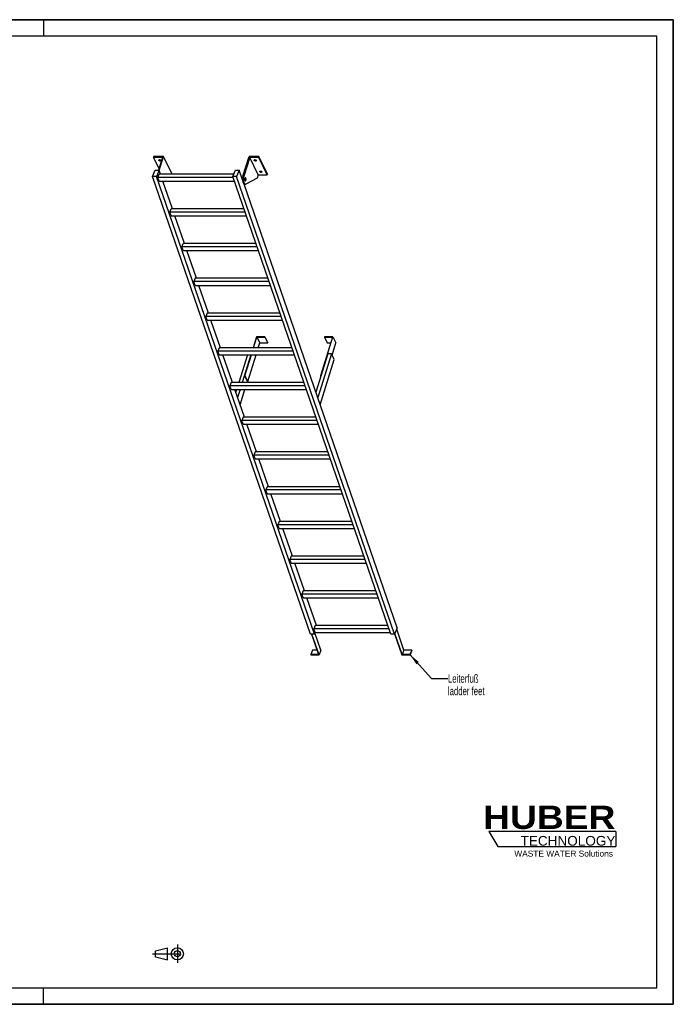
# Model space of a CAD drawing. Header units: millimetres. Extents: x 0 to 8400, y 0 to 5940.
# Tile 2 of 2: x 4457 to 8400, y 0 to 5940. Entities that reach past the tile are written whole.
import ezdxf

# ---------------------------------------------------------------- set-up
doc = ezdxf.new("R2010")
doc.units = ezdxf.units.MM
doc.header["$LTSCALE"] = 462
doc.linetypes.add('CENTER', pattern=[0.6, 0.375, -0.075, 0.075, -0.075])
doc.layers.get('0').update_dxf_attribs({"linetype": 'CONTINUOUS'})
for name, color, linetype in [('005_AXIS', 7, 'CONTINUOUS'), ('053_NOTES', 7, 'CONTINUOUS'), ('HUBER_Logo_BL1', 7, 'CONTINUOUS')]:
    doc.layers.add(name, color=color, linetype=linetype)
doc.styles.get("Standard").update_dxf_attribs({"font": 'txt', "width": 0.7})
doc.styles.add('TEXTSTYLE_2', font='ariblk.ttf')
doc.styles.add('TEXTSTYLE_3', font='arial.ttf')
doc.dimstyles.get("Standard").update_dxf_attribs({"dimtxt": 50, "dimasz": 70, "dimexe": 2, "dimexo": 1, "dimtad": 1, "dimtxsty": 'STANDARD', "dimblk": '_FILLED', "dimblk1": '_FILLED', "dimblk2": '_FILLED', "dimcen": 0.09, "dimazin": 2, "dimtol": 1, "dimtp": 0.01, "dimtm": 0.01, "dimtfac": 1, "dimtofl": 0, "dimtmove": 0, "dimatfit": 3, "dimldrblk": '_FILLED', "dimfxl": 1, "dimtolj": 1, "dimarcsym": 0})

# ---------------------------------------------------------------- blocks, each defined once
blk = doc.blocks.new('HUBER_LOGO_BL1', base_point=(7675, 1007.5))
at = {"layer": 'HUBER_Logo_BL1', "color": 5, "linetype": 'CONTINUOUS'}
for p, q in [((8052.9, 1042), (7287.9, 1042)), ((7287.9, 1042), (7341.9, 952)), ((8052.9, 1042), (8052.9, 952)), ((7341.9, 952), (8052.9, 952))]:
    blk.add_line(p, q, dxfattribs=at)
at = {"layer": 'HUBER_Logo_BL1', "color": 2, "linetype": 'CONTINUOUS', "attachment_point": 3, "line_spacing_factor": 0.78}
for s, insert, char_height, width, style in [('HUBER\\P\\fArial;\\H58.5;TECHNOLOGY ', (8050.7, 1198.2), 140.4, 775.343, 'TEXTSTYLE_2'), ('WASTE WATER Solutions', (8036, 927.2), 36, 594.067, 'TEXTSTYLE_3')]:
    blk.add_mtext(s, dxfattribs=dict(at, insert=insert, char_height=char_height, width=width, style=style))
blk = doc.blocks.new('PROJEKTIONSMETHODE_1_BL2', base_point=(5360, 305))
at = {"color": 2, "linetype": 'CENTER'}
for p, q in [((5407.7, 360), (5407.7, 250)), ((5257.3, 305), (5462.7, 305))]:
    blk.add_line(p, q, dxfattribs=at)
at = {"color": 2, "linetype": 'CONTINUOUS'}
for p, q in [((5275.7, 323.3), (5349, 341.7)), ((5275.7, 286.7), (5275.7, 323.3)), ((5349, 268.3), (5349, 341.7)), ((5275.7, 286.7), (5349, 268.3))]:
    blk.add_line(p, q, dxfattribs=at)
for radius in [36.7, 18.3]:
    blk.add_circle((5407.7, 305), radius, dxfattribs=at)
blk = doc.blocks.new('_FILLED')
at = {"color": 0, "linetype": 'BYBLOCK'}
blk.add_solid([(0, 0), (-1, 0.143), (-1, -0.143)], dxfattribs=at)

msp = doc.modelspace()

# ---------------------------------------------------------------- linework, layer by layer
at = {"color": 7, "linetype": 'CONTINUOUS'}
for p, q in [((0, 5940), (8400, 5940)), ((8400, 0), (8400, 5940)), ((5317.539, 5109.572), (5263.197, 5109.572)), ((5317.539, 5109.572), (5293.614, 5032.149)), ((5298.486, 5030.032), (5324.518, 5114.271)), ((5803.76, 4995.989), (5840.312, 5114.271)), ((5844.386, 5109.572), (5809.286, 4995.989)), ((5896.243, 5003.898), (5844.386, 5109.572)), ((5898.729, 5109.572), (5844.386, 5109.572)), ((5258.12, 4994.331), (5274.728, 5032.149)), ((6211.518, 2233.511), (5258.12, 4994.331)), ((5281.147, 4994.331), (5258.12, 4994.331)), ((5274.728, 5032.149), (5297.754, 5032.149)), ((5297.754, 5032.149), (5281.147, 4994.331)), ((6234.544, 2233.511), (5281.147, 4994.331)), ((5290.248, 4988.324), (5298.989, 5008.228)), ((5306.015, 5008.228), (5297.754, 5032.149)), ((5747.78, 5008.228), (5298.989, 5008.228)), ((5376.375, 5008.598), (5376.261, 5008.228)), ((5741.677, 4994.331), (5758.285, 5032.149)), ((6695.075, 2233.511), (5741.677, 4994.331)), ((5764.704, 4994.331), (5741.677, 4994.331)), ((5758.285, 5032.149), (5781.311, 5032.149)), ((5781.311, 5032.149), (5764.704, 4994.331)), ((6718.101, 2233.511), (5764.704, 4994.331)), ((5801.294, 4974.283), (5781.311, 5032.149)), ((5896.243, 5003.898), (5890.042, 4983.832)), ((5896.243, 5003.898), (5950.586, 5003.898)), ((5743.752, 4988.324), (5290.248, 4988.324)), ((5297.999, 4965.878), (5290.248, 4988.324)), ((5297.999, 4965.878), (5751.503, 4965.878)), ((5378.36, 4798.735), (5320.64, 4965.878)), ((5334.066, 4965.878), (5322.677, 4959.978)), ((6734.709, 2271.33), (5810.343, 4948.08)), ((5812.911, 4947.341), (5818.438, 4947.341)), ((5890.042, 4983.832), (5820.748, 4947.933)), ((5362.592, 4778.831), (5371.333, 4798.735)), ((5370.343, 4756.385), (5362.592, 4778.831)), ((5816.096, 4778.831), (5362.592, 4778.831)), ((5370.343, 4756.385), (5823.847, 4756.385)), ((5809.223, 4798.735), (5371.333, 4798.735)), ((5450.704, 4589.242), (5392.984, 4756.385)), ((5434.937, 4569.338), (5443.678, 4589.242)), ((5881.567, 4589.242), (5443.678, 4589.242)), ((5442.688, 4546.892), (5434.937, 4569.338)), ((5888.441, 4569.338), (5434.937, 4569.338)), ((5442.688, 4546.892), (5896.192, 4546.892)), ((5523.049, 4379.749), (5465.329, 4546.892)), ((5516.022, 4379.749), (5507.281, 4359.845)), ((5960.785, 4359.845), (5507.281, 4359.845)), ((5515.032, 4337.399), (5507.281, 4359.845)), ((5515.032, 4337.399), (5968.536, 4337.399)), ((5953.912, 4379.749), (5516.022, 4379.749)), ((5595.393, 4170.256), (5537.673, 4337.399)), ((5588.367, 4170.256), (5579.626, 4150.352)), ((6026.256, 4170.256), (5588.367, 4170.256)), ((5587.377, 4127.906), (5579.626, 4150.352)), ((6033.13, 4150.352), (5579.626, 4150.352)), ((5587.377, 4127.906), (6040.881, 4127.906)), ((5667.738, 3960.763), (5610.018, 4127.906)), ((5885.848, 4026.708), (5865.469, 3960.763)), ((5867.312, 3960.763), (5887.206, 4025.142)), ((5936.506, 4026.708), (5885.848, 4026.708)), ((5887.206, 4025.142), (5904.594, 3989.71)), ((5887.206, 4025.142), (5936.022, 4025.142)), ((5895.648, 3960.763), (5904.594, 3989.71)), ((5904.594, 3989.71), (5953.41, 3989.71)), ((5936.022, 4025.142), (5936.506, 4026.708)), ((5936.022, 4025.142), (5953.41, 3989.71)), ((5936.506, 4026.708), (5953.894, 3991.277)), ((5953.41, 3989.71), (5953.894, 3991.277)), ((6344.052, 4025.142), (6271.917, 3791.71)), ((6273.759, 3791.71), (6346.379, 4026.708)), ((6295.72, 4026.708), (6295.236, 4025.142)), ((6295.236, 4025.142), (6312.624, 3989.71)), ((6295.236, 4025.142), (6344.052, 4025.142)), ((6346.379, 4026.708), (6295.72, 4026.708)), ((6312.624, 3989.71), (6333.103, 3989.71)), ((6340.839, 3917.085), (6363.766, 3991.277)), ((6346.379, 4026.708), (6363.766, 3991.277)), ((5660.711, 3960.763), (5651.97, 3940.858)), ((5659.721, 3918.413), (5651.97, 3940.858)), ((6105.474, 3940.858), (5651.97, 3940.858)), ((6098.601, 3960.763), (5660.711, 3960.763)), ((6315.831, 3924.876), (6243.98, 3692.367)), ((6337.015, 3924.876), (6255.16, 3659.992)), ((6337.015, 3924.876), (6315.831, 3924.876)), ((6354.403, 3889.444), (6337.015, 3924.876)), ((5659.721, 3918.413), (6113.225, 3918.413)), ((5740.082, 3751.27), (5682.362, 3918.413)), ((5852.382, 3918.413), (5813.228, 3791.71)), ((5815.07, 3791.71), (5854.224, 3918.413)), ((5832.458, 3756.279), (5882.561, 3918.413)), ((6270.115, 3616.687), (6354.403, 3889.444)), ((5733.056, 3751.27), (5724.315, 3731.365)), ((6170.945, 3751.27), (5733.056, 3751.27)), ((5813.228, 3791.71), (5830.616, 3756.279)), ((5813.228, 3791.71), (5815.07, 3791.71)), ((5815.07, 3791.71), (5832.458, 3756.279)), ((5830.616, 3756.279), (5832.458, 3756.279)), ((6271.917, 3791.71), (6273.612, 3788.255)), ((6271.917, 3791.71), (6273.759, 3791.71)), ((6273.759, 3791.71), (6274.324, 3790.559)), ((5732.066, 3708.92), (5724.315, 3731.365)), ((6177.819, 3731.365), (5724.315, 3731.365)), ((5732.066, 3708.92), (6185.57, 3708.92)), ((5812.427, 3541.777), (5754.707, 3708.92)), ((5805.4, 3541.777), (5796.659, 3521.872)), ((5804.41, 3499.427), (5796.659, 3521.872)), ((6250.163, 3521.872), (5796.659, 3521.872)), ((6243.29, 3541.777), (5805.4, 3541.777)), ((5804.41, 3499.427), (6257.914, 3499.427)), ((5884.771, 3332.284), (5827.051, 3499.427)), ((5877.745, 3332.284), (5869.004, 3312.379)), ((6315.634, 3332.284), (5877.745, 3332.284)), ((6322.508, 3312.379), (5869.004, 3312.379)), ((5876.755, 3289.934), (5869.004, 3312.379)), ((5876.755, 3289.934), (6330.259, 3289.934)), ((5957.116, 3122.791), (5899.396, 3289.934)), ((5950.089, 3122.791), (5941.348, 3102.886)), ((6394.852, 3102.886), (5941.348, 3102.886)), ((5949.099, 3080.44), (5941.348, 3102.886)), ((6387.979, 3122.791), (5950.089, 3122.791)), ((5949.099, 3080.44), (6402.603, 3080.44)), ((6029.46, 2913.298), (5971.74, 3080.44)), ((6022.434, 2913.298), (6013.693, 2893.393)), ((6460.323, 2913.298), (6022.434, 2913.298)), ((6467.197, 2893.393), (6013.693, 2893.393)), ((6021.444, 2870.947), (6013.693, 2893.393)), ((6021.444, 2870.947), (6474.948, 2870.947)), ((6101.805, 2703.804), (6044.085, 2870.947)), ((6094.778, 2703.804), (6086.037, 2683.9)), ((6093.788, 2661.454), (6086.037, 2683.9)), ((6539.541, 2683.9), (6086.037, 2683.9)), ((6532.668, 2703.804), (6094.778, 2703.804)), ((6093.788, 2661.454), (6547.292, 2661.454)), ((6174.149, 2494.311), (6116.429, 2661.454)), ((6167.123, 2494.311), (6158.382, 2474.407)), ((6166.133, 2451.961), (6158.382, 2474.407)), ((6611.886, 2474.407), (6158.382, 2474.407)), ((6166.133, 2451.961), (6619.637, 2451.961)), ((6605.012, 2494.311), (6167.123, 2494.311)), ((6246.494, 2284.818), (6188.774, 2451.961)), ((6239.467, 2284.818), (6230.726, 2264.914)), ((6238.477, 2242.468), (6230.726, 2264.914)), ((6684.23, 2264.914), (6230.726, 2264.914)), ((6677.357, 2284.818), (6239.467, 2284.818)), ((6734.709, 2271.33), (6718.101, 2233.511)), ((6774.83, 2137.001), (6731.201, 2263.342)), ((6234.544, 2233.511), (6211.518, 2233.511)), ((6217.784, 2233.511), (6260.276, 2110.462)), ((6262.635, 2108.966), (6219.626, 2233.511)), ((6238.477, 2242.468), (6234.544, 2233.511)), ((6274.29, 2135.505), (6237.847, 2241.033)), ((6238.477, 2242.468), (6691.981, 2242.468)), ((6718.101, 2233.511), (6695.075, 2233.511)), ((6718.515, 2234.454), (6761.85, 2108.966)), ((6763.176, 2110.462), (6719.547, 2236.802)), ((6224.036, 2137.001), (6212.381, 2110.462)), ((6212.381, 2110.462), (6212.898, 2108.966)), ((6260.276, 2110.462), (6212.381, 2110.462)), ((6212.898, 2108.966), (6262.635, 2108.966)), ((6251.112, 2137.001), (6224.036, 2137.001)), ((6274.29, 2135.505), (6262.635, 2108.966)), ((6761.85, 2108.966), (6811.588, 2108.966)), ((6774.83, 2137.001), (6763.176, 2110.462)), ((6811.071, 2110.462), (6763.176, 2110.462)), ((6822.725, 2137.001), (6774.83, 2137.001)), ((6822.725, 2137.001), (6811.071, 2110.462)), ((6811.588, 2108.966), (6811.071, 2110.462)), ((6823.242, 2135.505), (6811.588, 2108.966)), ((6823.242, 2135.505), (6822.725, 2137.001)), ((0, 0), (8400, 0))]:
    msp.add_line(p, q, dxfattribs=at)
at = {"color": 3, "linetype": 'CONTINUOUS'}
for p, q in [((8400, 5940), (0, 5940)), ((4600, 5940), (4600, 5840)), ((8400, 5940), (8400, 0)), ((4600, 0), (4600, 100)), ((8400, 0), (0, 0))]:
    msp.add_line(p, q, dxfattribs=at)
at = {"color": 5, "linetype": 'CONTINUOUS'}
for p, q in [((8300, 5840), (100, 5840)), ((8300, 100), (8300, 5840)), ((100, 100), (8300, 100))]:
    msp.add_line(p, q, dxfattribs=at)
at = {"color": 9, "linetype": 'CONTINUOUS'}
msp.add_line((5803.76, 4995.989), (5809.286, 4995.989), dxfattribs=at)
at = {"color": 7, "linetype": 'CONTINUOUS'}
for points, knots in [([(5803.76, 4995.989), (5803.031, 4993.628), (5801.916, 4988.539), (5801.149, 4980.58), (5801.241, 4972.372), (5802.184, 4964.544), (5803.671, 4958.572), (5805.284, 4954.488), (5806.588, 4952.001), (5808.016, 4949.994), (5809.554, 4948.503), (5811.191, 4947.563), (5812.359, 4947.341), (5812.911, 4947.341)], [0, 0, 0, 0, 0.13939916, 0.29280569, 0.45031518, 0.6015399, 0.73684017, 0.79611184, 0.84888331, 0.89492094, 0.93453064, 0.96882596, 1, 1, 1, 1]), ([(5809.286, 4995.989), (5808.557, 4993.628), (5807.442, 4988.539), (5806.675, 4980.58), (5806.767, 4972.372), (5807.711, 4964.544), (5809.198, 4958.572), (5810.811, 4954.488), (5812.114, 4952.001), (5813.543, 4949.994), (5815.08, 4948.503), (5816.717, 4947.563), (5817.885, 4947.341), (5818.438, 4947.341)], [0, 0, 0, 0, 0.13939916, 0.29280569, 0.45031518, 0.6015399, 0.73684017, 0.79611184, 0.84888331, 0.89492094, 0.93453064, 0.96882596, 1, 1, 1, 1]), ([(5818.438, 4947.341), (5818.632, 4947.341), (5819.431, 4947.392), (5820.21, 4947.655), (5820.748, 4947.933)], [0, 0, 0, 0, 0.24280265, 1, 1, 1, 1])]:
    msp.add_open_spline(points, degree=3, knots=knots, dxfattribs=at)
at = {"layer": '005_AXIS', "color": 7, "linetype": 'CONTINUOUS'}
for p, q in [((5264.649, 5114.271), (5263.197, 5109.572)), ((5263.197, 5109.572), (5296.541, 5041.622)), ((5324.518, 5114.271), (5264.649, 5114.271)), ((5376.375, 5008.598), (5324.518, 5114.271)), ((5900.181, 5114.271), (5840.312, 5114.271)), ((5900.181, 5114.271), (5898.729, 5109.572)), ((5950.586, 5003.898), (5898.729, 5109.572)), ((5952.038, 5008.598), (5900.181, 5114.271)), ((5952.038, 5008.598), (5950.586, 5003.898)), ((5801.603, 4984.841), (5797.649, 4984.841)), ((5818.438, 4984.841), (5816.331, 4984.841)), ((5818.438, 4969.841), (5816.334, 4969.841)), ((5830.277, 3918.413), (5778.626, 3751.27)), ((5851.461, 3918.413), (5799.81, 3751.27)), ((5828.147, 3751.27), (5830.05, 3757.43)), ((5765.539, 3708.92), (5760.423, 3692.367)), ((5786.723, 3708.92), (5771.603, 3659.992)), ((5786.558, 3616.687), (5815.06, 3708.92))]:
    msp.add_line(p, q, dxfattribs=at)
for points, knots in [([(5296.295, 5090.923), (5296.143, 5091.233), (5295.93, 5091.868), (5295.98, 5092.545), (5296.072, 5092.842)], [0, 0, 0, 0, 0.52599001, 1, 1, 1, 1]), ([(5296.072, 5092.842), (5296.196, 5093.243), (5296.753, 5094.036), (5298.129, 5094.735), (5299.886, 5095.027), (5301.875, 5094.9), (5303.904, 5094.373), (5305.77, 5093.496), (5307.285, 5092.361), (5308.03, 5091.411), (5308.269, 5090.923)], [0, 0, 0, 0, 0.08792798, 0.19150839, 0.31584218, 0.45699793, 0.60613597, 0.75253436, 0.88609218, 1, 1, 1, 1]), ([(5308.492, 5089.004), (5308.369, 5088.603), (5307.812, 5087.811), (5306.435, 5087.111), (5304.679, 5086.82), (5302.689, 5086.946), (5300.661, 5087.474), (5298.794, 5088.35), (5297.279, 5089.485), (5296.535, 5090.435), (5296.295, 5090.923)], [0, 0, 0, 0, 0.08792798, 0.19150839, 0.31584218, 0.45699793, 0.60613597, 0.75253436, 0.88609218, 1, 1, 1, 1]), ([(5307.665, 5091.832), (5306.898, 5091.615), (5305.174, 5091.488), (5302.605, 5091.969), (5300.213, 5093.021), (5298.861, 5094.099), (5298.351, 5094.71)], [0, 0, 0, 0, 0.23499217, 0.50000086, 0.76500904, 1, 1, 1, 1]), ([(5308.269, 5090.923), (5308.421, 5090.613), (5308.634, 5089.978), (5308.584, 5089.301), (5308.492, 5089.004)], [0, 0, 0, 0, 0.52599001, 1, 1, 1, 1]), ([(5871.958, 5090.923), (5871.806, 5091.233), (5871.594, 5091.868), (5871.643, 5092.545), (5871.735, 5092.842)], [0, 0, 0, 0, 0.52599001, 1, 1, 1, 1]), ([(5871.735, 5092.842), (5871.859, 5093.243), (5872.416, 5094.036), (5873.792, 5094.735), (5875.549, 5095.027), (5877.538, 5094.9), (5879.567, 5094.373), (5881.433, 5093.496), (5882.948, 5092.361), (5883.693, 5091.411), (5883.932, 5090.923)], [0, 0, 0, 0, 0.08792798, 0.19150839, 0.31584218, 0.45699793, 0.60613597, 0.75253436, 0.88609218, 1, 1, 1, 1]), ([(5884.156, 5089.004), (5884.032, 5088.603), (5883.475, 5087.811), (5882.098, 5087.111), (5880.342, 5086.82), (5878.352, 5086.946), (5876.324, 5087.474), (5874.458, 5088.35), (5872.942, 5089.485), (5872.198, 5090.435), (5871.958, 5090.923)], [0, 0, 0, 0, 0.08792798, 0.19150839, 0.31584218, 0.45699793, 0.60613597, 0.75253436, 0.88609218, 1, 1, 1, 1]), ([(5883.328, 5091.832), (5882.562, 5091.615), (5880.837, 5091.488), (5878.268, 5091.969), (5875.876, 5093.021), (5874.524, 5094.099), (5874.014, 5094.71)], [0, 0, 0, 0, 0.23499217, 0.50000086, 0.76500904, 1, 1, 1, 1]), ([(5883.932, 5090.923), (5884.084, 5090.613), (5884.297, 5089.978), (5884.247, 5089.301), (5884.156, 5089.004)], [0, 0, 0, 0, 0.52599001, 1, 1, 1, 1]), ([(5905.513, 5022.546), (5905.361, 5022.856), (5905.148, 5023.491), (5905.198, 5024.168), (5905.29, 5024.465)], [0, 0, 0, 0, 0.52599001, 1, 1, 1, 1]), ([(5905.29, 5024.465), (5905.414, 5024.866), (5905.97, 5025.659), (5907.347, 5026.358), (5909.103, 5026.65), (5911.093, 5026.523), (5913.122, 5025.996), (5914.988, 5025.119), (5916.503, 5023.984), (5917.247, 5023.034), (5917.487, 5022.546)], [0, 0, 0, 0, 0.08792798, 0.19150839, 0.31584218, 0.45699793, 0.60613597, 0.75253436, 0.88609218, 1, 1, 1, 1]), ([(5917.71, 5020.627), (5917.586, 5020.226), (5917.03, 5019.434), (5915.653, 5018.734), (5913.897, 5018.443), (5911.907, 5018.569), (5909.878, 5019.096), (5908.012, 5019.973), (5906.497, 5021.108), (5905.753, 5022.058), (5905.513, 5022.546)], [0, 0, 0, 0, 0.08792798, 0.19150839, 0.31584218, 0.45699793, 0.60613597, 0.75253436, 0.88609218, 1, 1, 1, 1]), ([(5916.882, 5023.455), (5916.116, 5023.238), (5914.392, 5023.111), (5911.823, 5023.591), (5909.431, 5024.644), (5908.079, 5025.722), (5907.569, 5026.333)], [0, 0, 0, 0, 0.23499217, 0.50000086, 0.76500904, 1, 1, 1, 1]), ([(5917.487, 5022.546), (5917.639, 5022.236), (5917.852, 5021.601), (5917.802, 5020.924), (5917.71, 5020.627)], [0, 0, 0, 0, 0.52599001, 1, 1, 1, 1]), ([(5818.438, 4986.591), (5818.249, 4986.591), (5817.847, 4986.506), (5817.294, 4986.151), (5816.781, 4985.596), (5816.11, 4984.532), (5815.457, 4982.774), (5814.969, 4980.313), (5814.782, 4977.58), (5814.915, 4974.826), (5815.353, 4972.302), (5815.872, 4970.76), (5816.199, 4970.095)], [0, 0, 0, 0, 0.03139335, 0.06653602, 0.10789214, 0.15653911, 0.27536242, 0.41788486, 0.57383792, 0.73088447, 0.87653107, 1, 1, 1, 1]), ([(5818.438, 4984.841), (5818.285, 4984.841), (5817.959, 4984.772), (5817.511, 4984.485), (5817.095, 4984.034), (5816.551, 4983.172), (5816.021, 4981.746), (5815.625, 4979.751), (5815.474, 4977.535), (5815.581, 4975.302), (5815.937, 4973.255), (5816.358, 4972.005), (5816.622, 4971.466)], [0, 0, 0, 0, 0.03139336, 0.06653604, 0.10789215, 0.1565391, 0.27536241, 0.41788485, 0.57383792, 0.73088447, 0.87653103, 1, 1, 1, 1]), ([(5816.199, 4970.095), (5816.345, 4969.798), (5816.648, 4969.264), (5817.194, 4968.613), (5817.791, 4968.194), (5818.233, 4968.091), (5818.438, 4968.091)], [0, 0, 0, 0, 0.31594759, 0.58208421, 0.80455749, 1, 1, 1, 1]), ([(5816.622, 4971.466), (5816.741, 4971.225), (5816.986, 4970.792), (5817.43, 4970.264), (5817.913, 4969.924), (5818.271, 4969.841), (5818.438, 4969.841)], [0, 0, 0, 0, 0.31594789, 0.58208425, 0.80455749, 1, 1, 1, 1]), ([(5820.677, 4984.587), (5820.531, 4984.884), (5820.227, 4985.417), (5819.681, 4986.069), (5819.084, 4986.488), (5818.643, 4986.591), (5818.438, 4986.591)], [0, 0, 0, 0, 0.31594759, 0.58208421, 0.80455749, 1, 1, 1, 1]), ([(5820.253, 4983.216), (5820.135, 4983.457), (5819.889, 4983.889), (5819.446, 4984.417), (5818.962, 4984.757), (5818.604, 4984.841), (5818.438, 4984.841)], [0, 0, 0, 0, 0.31594789, 0.58208425, 0.80455749, 1, 1, 1, 1]), ([(5818.438, 4968.091), (5818.626, 4968.091), (5819.028, 4968.176), (5819.581, 4968.53), (5820.094, 4969.086), (5820.765, 4970.149), (5821.418, 4971.908), (5821.906, 4974.369), (5822.093, 4977.101), (5821.961, 4979.856), (5821.522, 4982.38), (5821.003, 4983.922), (5820.677, 4984.587)], [0, 0, 0, 0, 0.03139335, 0.06653602, 0.10789214, 0.15653911, 0.27536242, 0.41788486, 0.57383792, 0.73088447, 0.87653107, 1, 1, 1, 1]), ([(5818.438, 4969.841), (5818.59, 4969.841), (5818.916, 4969.91), (5819.365, 4970.197), (5819.781, 4970.648), (5820.325, 4971.51), (5820.854, 4972.935), (5821.25, 4974.931), (5821.402, 4977.147), (5821.294, 4979.38), (5820.939, 4981.427), (5820.518, 4982.677), (5820.253, 4983.216)], [0, 0, 0, 0, 0.03139336, 0.06653604, 0.10789215, 0.1565391, 0.27536241, 0.41788485, 0.57383792, 0.73088447, 0.87653103, 1, 1, 1, 1])]:
    msp.add_open_spline(points, degree=3, knots=knots, dxfattribs=at)

# ---------------------------------------------------------------- block references
at = {"color": 2, "linetype": 'CONTINUOUS'}
msp.add_blockref('PROJEKTIONSMETHODE_1_BL2', (5360, 305), dxfattribs=at)
at = {"layer": 'HUBER_Logo_BL1'}
msp.add_blockref('HUBER_LOGO_BL1', (7674.994, 1007.484), dxfattribs=at)

# ---------------------------------------------------------------- texts
at = {"layer": '053_NOTES', "color": 2, "linetype": 'CONTINUOUS', "insert": (7040.168, 1989.907), "char_height": 50, "width": 566.07143, "attachment_point": 1, "line_spacing_factor": 0.9}
msp.add_mtext('Leiterfuß\\Pladder feet', dxfattribs=at)

# ---------------------------------------------------------------- leaders
at = {"layer": '053_NOTES', "color": 2, "linetype": 'CONTINUOUS'}
msp.add_leader([(6811.071, 2110.462), (6940.168, 1964.907), (7040.168, 1964.907)], dimstyle='STANDARD', override={"dimtad": 0}, dxfattribs=at)

doc.saveas('drawing.dxf')
